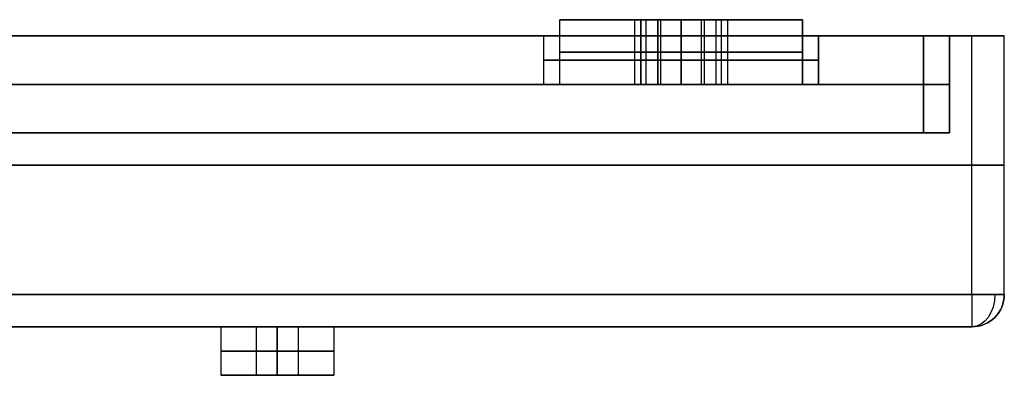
# Model space of a CAD drawing. Header units: centimetres. Extents: x -20 to 20, y -0.1 to 5.7.
# Tile 11 of 11: x 17 to 20, y -0.1 to 1. Entities that reach past the tile are written whole.
import ezdxf

# ---------------------------------------------------------------- set-up
doc = ezdxf.new("R2010")
doc.units = ezdxf.units.CM
doc.layers.add('Default', color=7, linetype='Continuous', true_color=0x000000)

msp = doc.modelspace()

# ---------------------------------------------------------------- linework, layer by layer
at = {"layer": 'Default'}
for p, q in [((18.625, 0.95, 19), (18.875, 0.95, 19)), ((18.625, 0.75, 19), (18.625, 0.95, 19)), ((18.625, 0.95, 12.6667), (18.875, 0.95, 12.6667)), ((18.625, 0.75, 12.6667), (18.625, 0.95, 12.6667)), ((18.625, 0.95, 6.3333), (18.875, 0.95, 6.3333)), ((18.625, 0.75, 6.3333), (18.625, 0.95, 6.3333)), ((18.625, 0.95), (18.875, 0.95)), ((18.625, 0.75), (18.625, 0.95)), ((18.625, 0.95, -6.3333), (18.875, 0.95, -6.3333)), ((18.625, 0.75, -6.3333), (18.625, 0.95, -6.3333)), ((18.625, 0.95, -12.6667), (18.875, 0.95, -12.6667)), ((18.625, 0.75, -12.6667), (18.625, 0.95, -12.6667)), ((18.625, 0.95, -19), (18.8557, 0.95, -19)), ((18.875, 0.75, 19), (18.875, 0.95, 19)), ((18.875, 0.75, 12.6667), (18.875, 0.95, 12.6667)), ((18.875, 0.75, 6.3333), (18.875, 0.95, 6.3333)), ((18.875, 0.75), (18.875, 0.95)), ((18.875, 0.75, -6.3333), (18.875, 0.95, -6.3333)), ((18.875, 0.75, -12.6667), (18.875, 0.95, -12.6667)), ((18.8917, 0.75, -18.9375), (18.8917, 0.95, -18.9375)), ((18.8917, 0.75, -19.0625), (18.8917, 0.95, -19.0625)), ((18.9375, 0.75, 18.8917), (18.9375, 0.95, 18.8917)), ((18.9375, 0.75, 19.1083), (18.9375, 0.95, 19.1083)), ((18.9375, 0.75, 12.5584), (18.9375, 0.95, 12.5584)), ((18.9375, 0.75, 12.7749), (18.9375, 0.95, 12.7749)), ((18.9375, 0.75, 6.2251), (18.9375, 0.95, 6.2251)), ((18.9375, 0.75, 6.4416), (18.9375, 0.95, 6.4416)), ((18.9375, 0.75, -0.1083), (18.9375, 0.95, -0.1083)), ((18.9375, 0.75, 0.1083), (18.9375, 0.95, 0.1083)), ((18.9375, 0.75, -6.4416), (18.9375, 0.95, -6.4416)), ((18.9375, 0.75, -6.2251), (18.9375, 0.95, -6.2251)), ((18.9375, 0.75, -12.7749), (18.9375, 0.95, -12.7749)), ((18.9375, 0.75, -12.5584), (18.9375, 0.95, -12.5584)), ((19, 0.95, 18.625), (19, 0.95, 18.8557)), ((19, 0.95, 19.1443), (19, 0.95, 19.375)), ((19, 0.95, 12.2917), (19, 0.95, 12.5223)), ((19, 0.95, 12.811), (19, 0.95, 13.0417)), ((19, 0.95, 5.9583), (19, 0.95, 6.189)), ((19, 0.95, 6.4777), (19, 0.95, 6.7083)), ((19, 0.95, -0.375), (19, 0.95, -0.1443)), ((19, 0.95, 0.1443), (19, 0.95, 0.375)), ((19, 0.95, -6.7083), (19, 0.95, -6.4777)), ((19, 0.95, -6.189), (19, 0.95, -5.9583)), ((19, 0.95, -13.0417), (19, 0.95, -12.811)), ((19, 0.95, -12.5223), (19, 0.95, -12.2917)), ((19, 0.75, -18.875), (19, 0.95, -18.875)), ((19, 0.95, -18.625), (19, 0.95, -18.875)), ((19, 0.95, -19.125), (19, 0.95, -19.375)), ((19, 0.75, -19.375), (19, 0.95, -19.375)), ((19, 0.75, -18.625), (19, 0.95, -18.625)), ((19, 0.75, -19.125), (19, 0.95, -19.125)), ((19.0625, 0.75, 19.1083), (19.0625, 0.95, 19.1083)), ((19.0625, 0.75, 18.8917), (19.0625, 0.95, 18.8917)), ((19.0625, 0.75, 12.7749), (19.0625, 0.95, 12.7749)), ((19.0625, 0.75, 12.5584), (19.0625, 0.95, 12.5584)), ((19.0625, 0.75, 6.4416), (19.0625, 0.95, 6.4416)), ((19.0625, 0.75, 6.2251), (19.0625, 0.95, 6.2251)), ((19.0625, 0.75, 0.1083), (19.0625, 0.95, 0.1083)), ((19.0625, 0.75, -0.1083), (19.0625, 0.95, -0.1083)), ((19.0625, 0.75, -6.2251), (19.0625, 0.95, -6.2251)), ((19.0625, 0.75, -6.4416), (19.0625, 0.95, -6.4416)), ((19.0625, 0.75, -12.5584), (19.0625, 0.95, -12.5584)), ((19.0625, 0.75, -12.7749), (19.0625, 0.95, -12.7749)), ((19.1083, 0.75, -18.9375), (19.1083, 0.95, -18.9375)), ((19.1083, 0.75, -19.0625), (19.1083, 0.95, -19.0625)), ((19.125, 0.95, 19), (19.375, 0.95, 19)), ((19.125, 0.75, 19), (19.125, 0.95, 19)), ((19.125, 0.95, 12.6667), (19.375, 0.95, 12.6667)), ((19.125, 0.75, 12.6667), (19.125, 0.95, 12.6667)), ((19.125, 0.95, 6.3333), (19.375, 0.95, 6.3333)), ((19.125, 0.75, 6.3333), (19.125, 0.95, 6.3333)), ((19.125, 0.95), (19.375, 0.95)), ((19.125, 0.75), (19.125, 0.95)), ((19.125, 0.95, -6.3333), (19.375, 0.95, -6.3333)), ((19.125, 0.75, -6.3333), (19.125, 0.95, -6.3333)), ((19.125, 0.95, -12.6667), (19.375, 0.95, -12.6667)), ((19.125, 0.75, -12.6667), (19.125, 0.95, -12.6667)), ((19.1443, 0.95, -19), (19.375, 0.95, -19)), ((19.375, 0.75, 19), (19.375, 0.95, 19)), ((19.375, 0.75, 12.6667), (19.375, 0.95, 12.6667)), ((19.375, 0.75, 6.3333), (19.375, 0.95, 6.3333)), ((19.375, 0.75), (19.375, 0.95)), ((19.375, 0.75, -6.3333), (19.375, 0.95, -6.3333)), ((19.375, 0.75, -12.6667), (19.375, 0.95, -12.6667)), ((1.6, 0.9), (18.575, 0.9)), ((18.575, 0.75, 19), (18.575, 0.9, 19)), ((18.575, 0.75, 12.6667), (18.575, 0.9, 12.6667)), ((18.575, 0.75, 6.3333), (18.575, 0.9, 6.3333)), ((18.575, 0.75), (18.575, 0.9)), ((18.575, 0.75, -6.3333), (18.575, 0.9, -6.3333)), ((18.575, 0.75, -12.6667), (18.575, 0.9, -12.6667)), ((19, 0.75, -19.425), (19, 0.9, -19.425)), ((19, 0.75, -18.575), (19, 0.9, -18.575)), ((19.425, 0.9), (19.75, 0.9)), ((19.425, 0.75, 19), (19.425, 0.9, 19)), ((19.425, 0.75, 12.6667), (19.425, 0.9, 12.6667)), ((19.425, 0.75, 6.3333), (19.425, 0.9, 6.3333)), ((19.425, 0.75), (19.425, 0.9)), ((19.425, 0.75, -6.3333), (19.425, 0.9, -6.3333)), ((19.425, 0.75, -12.6667), (19.425, 0.9, -12.6667)), ((19.75, 0.6), (19.75, 0.9)), ((19.83, 0.9), (20, 0.9)), ((19.83, 0.6), (19.83, 0.9)), ((20, 0.1), (20, 0.9)), ((18.8557, 0.85, -19), (18.9278, 0.85, -18.875)), ((18.9278, 0.85, -19.125), (18.8557, 0.85, -19)), ((18.875, 0.85, 18.9278), (18.875, 0.85, 19.0722)), ((19, 0.85, 18.8557), (18.875, 0.85, 18.9278)), ((18.875, 0.85, 19.0722), (19, 0.85, 19.1443)), ((18.875, 0.85, 12.5945), (18.875, 0.85, 12.7388)), ((19, 0.85, 12.5223), (18.875, 0.85, 12.5945)), ((18.875, 0.85, 12.7388), (19, 0.85, 12.811)), ((18.875, 0.85, 6.2612), (18.875, 0.85, 6.4055)), ((19, 0.85, 6.189), (18.875, 0.85, 6.2612)), ((18.875, 0.85, 6.4055), (19, 0.85, 6.4777)), ((18.875, 0.85, -0.0722), (18.875, 0.85, 0.0722)), ((19, 0.85, -0.1443), (18.875, 0.85, -0.0722)), ((18.875, 0.85, 0.0722), (19, 0.85, 0.1443)), ((18.875, 0.85, -6.4055), (18.875, 0.85, -6.2612)), ((19, 0.85, -6.4777), (18.875, 0.85, -6.4055)), ((18.875, 0.85, -6.2612), (19, 0.85, -6.189)), ((18.875, 0.85, -12.7388), (18.875, 0.85, -12.5945)), ((19, 0.85, -12.811), (18.875, 0.85, -12.7388)), ((18.875, 0.85, -12.5945), (19, 0.85, -12.5223)), ((18.9278, 0.85, -18.875), (19.0722, 0.85, -18.875)), ((19.0722, 0.85, -19.125), (18.9278, 0.85, -19.125)), ((19, 0.85, 19.1443), (19.125, 0.85, 19.0722)), ((19.125, 0.85, 18.9278), (19, 0.85, 18.8557)), ((19, 0.85, 12.811), (19.125, 0.85, 12.7388)), ((19.125, 0.85, 12.5945), (19, 0.85, 12.5223)), ((19, 0.85, 6.4777), (19.125, 0.85, 6.4055)), ((19.125, 0.85, 6.2612), (19, 0.85, 6.189)), ((19, 0.85, 0.1443), (19.125, 0.85, 0.0722)), ((19.125, 0.85, -0.0722), (19, 0.85, -0.1443)), ((19, 0.85, -6.189), (19.125, 0.85, -6.2612)), ((19.125, 0.85, -6.4055), (19, 0.85, -6.4777)), ((19, 0.85, -12.5223), (19.125, 0.85, -12.5945)), ((19.125, 0.85, -12.7388), (19, 0.85, -12.811)), ((19.0722, 0.85, -18.875), (19.1443, 0.85, -19)), ((19.1443, 0.85, -19), (19.0722, 0.85, -19.125)), ((19.125, 0.85, 19.0722), (19.125, 0.85, 18.9278)), ((19.125, 0.85, 12.7388), (19.125, 0.85, 12.5945)), ((19.125, 0.85, 6.4055), (19.125, 0.85, 6.2612)), ((19.125, 0.85, 0.0722), (19.125, 0.85, -0.0722)), ((19.125, 0.85, -6.2612), (19.125, 0.85, -6.4055)), ((19.125, 0.85, -12.5945), (19.125, 0.85, -12.7388)), ((19.83, 0.75, -19.83), (-19.83, 0.75, -19.83)), ((-19.83, 0.75, 19.83), (19.83, 0.75, 19.83)), ((19.75, 0.75, 19.75), (-19.75, 0.75, 19.75)), ((-19.75, 0.75, -19.75), (19.75, 0.75, -19.75)), ((18.575, 0.75, 19), (18.625, 0.75, 19)), ((18.575, 0.75, 12.6667), (18.625, 0.75, 12.6667)), ((18.575, 0.75, 6.3333), (18.625, 0.75, 6.3333)), ((18.575, 0.75), (18.625, 0.75)), ((18.575, 0.75, -6.3333), (18.625, 0.75, -6.3333)), ((18.575, 0.75, -12.6667), (18.625, 0.75, -12.6667)), ((18.575, 0.75, -19), (18.625, 0.75, -19)), ((18.8557, 0.75, -19), (19.1443, 0.75, -19)), ((18.875, 0.75, 19), (19.125, 0.75, 19)), ((18.875, 0.75, 12.6667), (19.125, 0.75, 12.6667)), ((18.875, 0.75, 6.3333), (19.125, 0.75, 6.3333)), ((18.875, 0.75), (19.125, 0.75)), ((18.875, 0.75, -6.3333), (19.125, 0.75, -6.3333)), ((18.875, 0.75, -12.6667), (19.125, 0.75, -12.6667)), ((19, 0.75, 18.8557), (19, 0.75, 19.1443)), ((19, 0.75, 18.575), (19, 0.75, 18.625)), ((19, 0.75, 19.375), (19, 0.75, 19.425)), ((19, 0.75, 12.5223), (19, 0.75, 12.811)), ((19, 0.75, 12.2417), (19, 0.75, 12.2917)), ((19, 0.75, 13.0417), (19, 0.75, 13.0917)), ((19, 0.75, 6.189), (19, 0.75, 6.4777)), ((19, 0.75, 5.9083), (19, 0.75, 5.9583)), ((19, 0.75, 6.7083), (19, 0.75, 6.7583)), ((19, 0.75, -0.1443), (19, 0.75, 0.1443)), ((19, 0.75, -0.425), (19, 0.75, -0.375)), ((19, 0.75, 0.375), (19, 0.75, 0.425)), ((19, 0.75, -6.4777), (19, 0.75, -6.189)), ((19, 0.75, -6.7583), (19, 0.75, -6.7083)), ((19, 0.75, -5.9583), (19, 0.75, -5.9083)), ((19, 0.75, -12.811), (19, 0.75, -12.5223)), ((19, 0.75, -13.0917), (19, 0.75, -13.0417)), ((19, 0.75, -12.2917), (19, 0.75, -12.2417)), ((19, 0.75, -18.875), (19, 0.75, -19.125)), ((19, 0.75, -18.575), (19, 0.75, -18.625)), ((19, 0.75, -19.375), (19, 0.75, -19.425)), ((19.375, 0.75, 19), (19.425, 0.75, 19)), ((19.375, 0.75, 12.6667), (19.425, 0.75, 12.6667)), ((19.375, 0.75, 6.3333), (19.425, 0.75, 6.3333)), ((19.375, 0.75), (19.425, 0.75)), ((19.375, 0.75, -6.3333), (19.425, 0.75, -6.3333)), ((19.375, 0.75, -12.6667), (19.425, 0.75, -12.6667)), ((19.375, 0.75, -19), (19.425, 0.75, -19)), ((19.75, 0.75, -19.75), (19.75, 0.75, 19.75)), ((19.83, 0.75, 19.83), (19.83, 0.75, -19.83)), ((19.83, 0.6), (19.75, 0.6)), ((-19.9, 0.5, 20), (19.9, 0.5, 20)), ((19.9, 0.5, -20), (-19.9, 0.5, -20)), ((20, 0.5, 19.9), (20, 0.5, -19.9)), ((14.375, 0), (17.575, 0)), ((17.575, 0, 17.75), (17.575, -0.15, 17.75)), ((17.575, 0, 14.2), (17.575, -0.15, 14.2)), ((17.575, 0, 10.65), (17.575, -0.15, 10.65)), ((17.575, 0, 7.1), (17.575, -0.15, 7.1)), ((17.575, 0, 3.55), (17.575, -0.15, 3.55)), ((17.575, 0), (17.575, -0.15)), ((17.575, 0, -3.55), (17.575, -0.15, -3.55)), ((17.575, 0, -7.1), (17.575, -0.15, -7.1)), ((17.575, 0, -10.65), (17.575, -0.15, -10.65)), ((17.575, 0, -14.2), (17.575, -0.15, -14.2)), ((17.575, 0, -17.75), (17.575, -0.15, -17.75)), ((17.685, 0, 17.75), (17.815, 0, 17.75)), ((17.685, 0, 14.2), (17.815, 0, 14.2)), ((17.685, 0, 10.65), (17.815, 0, 10.65)), ((17.685, 0, 7.1), (17.815, 0, 7.1)), ((17.685, 0, 3.55), (17.815, 0, 3.55)), ((17.685, 0), (17.815, 0)), ((17.685, 0, -3.55), (17.815, 0, -3.55)), ((17.685, 0, -7.1), (17.815, 0, -7.1)), ((17.685, 0, -10.65), (17.815, 0, -10.65)), ((17.685, 0, -14.2), (17.815, 0, -14.2)), ((17.685, 0, -17.75), (17.815, 0, -17.75)), ((17.685, 0, 17.75), (17.685, -0.15, 17.75)), ((17.685, 0, 14.2), (17.685, -0.15, 14.2)), ((17.685, 0, 10.65), (17.685, -0.15, 10.65)), ((17.685, 0, 7.1), (17.685, -0.15, 7.1)), ((17.685, 0, 3.55), (17.685, -0.15, 3.55)), ((17.685, 0), (17.685, -0.15)), ((17.685, 0, -3.55), (17.685, -0.15, -3.55)), ((17.685, 0, -7.1), (17.685, -0.15, -7.1)), ((17.685, 0, -10.65), (17.685, -0.15, -10.65)), ((17.685, 0, -14.2), (17.685, -0.15, -14.2)), ((17.685, 0, -17.75), (17.685, -0.15, -17.75)), ((17.75, 0, 17.815), (17.75, 0, 17.685)), ((17.75, 0, 14.265), (17.75, 0, 14.135)), ((17.75, 0, 10.715), (17.75, 0, 10.585)), ((17.75, 0, 7.165), (17.75, 0, 7.035)), ((17.75, 0, 3.615), (17.75, 0, 3.485)), ((17.75, 0, 0.065), (17.75, 0, -0.065)), ((17.75, 0, -3.485), (17.75, 0, -3.615)), ((17.75, 0, -7.035), (17.75, 0, -7.165)), ((17.75, 0, -10.585), (17.75, 0, -10.715)), ((17.75, 0, -14.135), (17.75, 0, -14.265)), ((17.75, 0, -17.685), (17.75, 0, -17.815)), ((17.815, 0, 17.75), (17.815, -0.15, 17.75)), ((17.815, 0, 14.2), (17.815, -0.15, 14.2)), ((17.815, 0, 10.65), (17.815, -0.15, 10.65)), ((17.815, 0, 7.1), (17.815, -0.15, 7.1)), ((17.815, 0, 3.55), (17.815, -0.15, 3.55)), ((17.815, 0), (17.815, -0.15)), ((17.815, 0, -3.55), (17.815, -0.15, -3.55)), ((17.815, 0, -7.1), (17.815, -0.15, -7.1)), ((17.815, 0, -10.65), (17.815, -0.15, -10.65)), ((17.815, 0, -14.2), (17.815, -0.15, -14.2)), ((17.815, 0, -17.75), (17.815, -0.15, -17.75)), ((17.925, 0), (19.9, 0)), ((17.925, 0, 17.75), (17.925, -0.15, 17.75)), ((17.925, 0, 14.2), (17.925, -0.15, 14.2)), ((17.925, 0, 10.65), (17.925, -0.15, 10.65)), ((17.925, 0, 7.1), (17.925, -0.15, 7.1)), ((17.925, 0, 3.55), (17.925, -0.15, 3.55)), ((17.925, 0), (17.925, -0.15)), ((17.925, 0, -3.55), (17.925, -0.15, -3.55)), ((17.925, 0, -7.1), (17.925, -0.15, -7.1)), ((17.925, 0, -10.65), (17.925, -0.15, -10.65)), ((17.925, 0, -14.2), (17.925, -0.15, -14.2)), ((17.925, 0, -17.75), (17.925, -0.15, -17.75)), ((17.575, -0.15, 17.75), (17.685, -0.15, 17.75)), ((17.575, -0.15, 14.2), (17.685, -0.15, 14.2)), ((17.575, -0.15, 10.65), (17.685, -0.15, 10.65)), ((17.575, -0.15, 7.1), (17.685, -0.15, 7.1)), ((17.575, -0.15, 3.55), (17.685, -0.15, 3.55)), ((17.575, -0.15), (17.685, -0.15)), ((17.575, -0.15, -3.55), (17.685, -0.15, -3.55)), ((17.575, -0.15, -7.1), (17.685, -0.15, -7.1)), ((17.575, -0.15, -10.65), (17.685, -0.15, -10.65)), ((17.575, -0.15, -14.2), (17.685, -0.15, -14.2)), ((17.575, -0.15, -17.75), (17.685, -0.15, -17.75)), ((17.75, -0.15, 17.925), (17.75, -0.15, 17.815)), ((17.75, -0.15, 17.685), (17.75, -0.15, 17.575)), ((17.75, -0.15, 14.375), (17.75, -0.15, 14.265)), ((17.75, -0.15, 14.135), (17.75, -0.15, 14.025)), ((17.75, -0.15, 10.825), (17.75, -0.15, 10.715)), ((17.75, -0.15, 10.585), (17.75, -0.15, 10.475)), ((17.75, -0.15, 7.275), (17.75, -0.15, 7.165)), ((17.75, -0.15, 7.035), (17.75, -0.15, 6.925)), ((17.75, -0.15, 3.725), (17.75, -0.15, 3.615)), ((17.75, -0.15, 3.485), (17.75, -0.15, 3.375)), ((17.75, -0.15, 0.175), (17.75, -0.15, 0.065)), ((17.75, -0.15, -0.065), (17.75, -0.15, -0.175)), ((17.75, -0.15, -3.375), (17.75, -0.15, -3.485)), ((17.75, -0.15, -3.615), (17.75, -0.15, -3.725)), ((17.75, -0.15, -6.925), (17.75, -0.15, -7.035)), ((17.75, -0.15, -7.165), (17.75, -0.15, -7.275)), ((17.75, -0.15, -10.475), (17.75, -0.15, -10.585)), ((17.75, -0.15, -10.715), (17.75, -0.15, -10.825)), ((17.75, -0.15, -14.025), (17.75, -0.15, -14.135)), ((17.75, -0.15, -14.265), (17.75, -0.15, -14.375)), ((17.75, -0.15, -17.575), (17.75, -0.15, -17.685)), ((17.75, -0.15, -17.815), (17.75, -0.15, -17.925)), ((17.815, -0.15, 17.75), (17.925, -0.15, 17.75)), ((17.815, -0.15, 14.2), (17.925, -0.15, 14.2)), ((17.815, -0.15, 10.65), (17.925, -0.15, 10.65)), ((17.815, -0.15, 7.1), (17.925, -0.15, 7.1)), ((17.815, -0.15, 3.55), (17.925, -0.15, 3.55)), ((17.815, -0.15), (17.925, -0.15)), ((17.815, -0.15, -3.55), (17.925, -0.15, -3.55)), ((17.815, -0.15, -7.1), (17.925, -0.15, -7.1)), ((17.815, -0.15, -10.65), (17.925, -0.15, -10.65)), ((17.815, -0.15, -14.2), (17.925, -0.15, -14.2)), ((17.815, -0.15, -17.75), (17.925, -0.15, -17.75))]:
    msp.add_line(p, q, dxfattribs=at)
at = {"layer": 'Default', "extrusion": (0, 1, 0)}
for centre, radius, start, end in [((-19, 19, 0.95), 0.375, 270, 90), ((-19, 12.6667, 0.95), 0.375, 270, 90), ((-19, 6.3333, 0.95), 0.375, 270, 90), ((-19, 0, 0.95), 0.375, 270, 90), ((-19, -6.3333, 0.95), 0.375, 270, 90), ((-19, -12.6667, 0.95), 0.375, 270, 90), ((-19, -19, 0.95), 0.375, 180, 0), ((-19, -19, 0.95), 0.375, 0, 180), ((-19, 19, 0.95), 0.375, 90, 270), ((-19, 12.6667, 0.95), 0.375, 90, 270), ((-19, 6.3333, 0.95), 0.375, 90, 270), ((-19, 0, 0.95), 0.375, 90, 270), ((-19, -6.3333, 0.95), 0.375, 90, 270), ((-19, -12.6667, 0.95), 0.375, 90, 270), ((-19.9, 19.9, 0.9), 0.1, 90, 180), ((-19.9, -19.9, 0.9), 0.1, 180, 270), ((-19, 19, 0.825), 0.425, 270, 90), ((-19, 12.6667, 0.825), 0.425, 270, 90), ((-19, 6.3333, 0.825), 0.425, 270, 90), ((-19, 0, 0.825), 0.425, 270, 90), ((-19, -6.3333, 0.825), 0.425, 270, 90), ((-19, -12.6667, 0.825), 0.425, 270, 90), ((-19, -19, 0.825), 0.425, 180, 0), ((-19, -19, 0.825), 0.425, 0, 180), ((-19, 19, 0.85), 0.375, 270, 90), ((-19, 12.6667, 0.85), 0.375, 270, 90), ((-19, 6.3333, 0.85), 0.375, 270, 90), ((-19, 0, 0.85), 0.375, 270, 90), ((-19, -6.3333, 0.85), 0.375, 270, 90), ((-19, -12.6667, 0.85), 0.375, 270, 90), ((-19, -19, 0.85), 0.375, 180, 0), ((-19, -19, 0.85), 0.375, 0, 180), ((-19, 19, 0.85), 0.375, 90, 270), ((-19, 12.6667, 0.85), 0.375, 90, 270), ((-19, 6.3333, 0.85), 0.375, 90, 270), ((-19, 0, 0.85), 0.375, 90, 270), ((-19, -6.3333, 0.85), 0.375, 90, 270), ((-19, -12.6667, 0.85), 0.375, 90, 270), ((-19, 19, 0.825), 0.425, 90, 270), ((-19, 12.6667, 0.825), 0.425, 90, 270), ((-19, 6.3333, 0.825), 0.425, 90, 270), ((-19, 0, 0.825), 0.425, 90, 270), ((-19, -6.3333, 0.825), 0.425, 90, 270), ((-19, -12.6667, 0.825), 0.425, 90, 270), ((-19, 19, 0.75), 0.425, 270, 90), ((-19, 12.6667, 0.75), 0.425, 270, 90), ((-19, 6.3333, 0.75), 0.425, 270, 90), ((-19, 0, 0.75), 0.425, 270, 90), ((-19, -6.3333, 0.75), 0.425, 270, 90), ((-19, -12.6667, 0.75), 0.425, 270, 90), ((-19, -19, 0.75), 0.425, 180, 0), ((-19, -19, 0.75), 0.425, 0, 180), ((-19, 19, 0.75), 0.425, 90, 270), ((-19, 12.6667, 0.75), 0.425, 90, 270), ((-19, 6.3333, 0.75), 0.425, 90, 270), ((-19, 0, 0.75), 0.425, 90, 270), ((-19, -6.3333, 0.75), 0.425, 90, 270), ((-19, -12.6667, 0.75), 0.425, 90, 270), ((-19.9, 19.9, 0.1), 0.1, 90, 180), ((-19.9, -19.9, 0.1), 0.1, 180, 270), ((-19.9, 19.9, 0.1), 0.1, 90, 180), ((-17.75, 17.75), 0.065, 270, 90), ((-17.75, 14.2), 0.065, 270, 90), ((-17.75, 10.65), 0.065, 270, 90), ((-17.75, 7.1), 0.065, 270, 90), ((-17.75, 3.55), 0.065, 270, 90), ((-17.75, 0), 0.065, 270, 90), ((-17.75, -3.55), 0.065, 270, 90), ((-17.75, -7.1), 0.065, 270, 90), ((-17.75, -10.65), 0.065, 270, 90), ((-17.75, -14.2), 0.065, 270, 90), ((-17.75, -17.75), 0.065, 270, 90), ((-17.75, 17.75), 0.065, 90, 270), ((-17.75, 14.2), 0.065, 90, 270), ((-17.75, 10.65), 0.065, 90, 270), ((-17.75, 7.1), 0.065, 90, 270), ((-17.75, 3.55), 0.065, 90, 270), ((-17.75, 0), 0.065, 90, 270), ((-17.75, -3.55), 0.065, 90, 270), ((-17.75, -7.1), 0.065, 90, 270), ((-17.75, -10.65), 0.065, 90, 270), ((-17.75, -14.2), 0.065, 90, 270), ((-17.75, -17.75), 0.065, 90, 270), ((-17.75, 17.75, -0.15), 0.175, 270, 90), ((-17.75, 14.2, -0.15), 0.175, 270, 90), ((-17.75, 10.65, -0.15), 0.175, 270, 90), ((-17.75, 7.1, -0.15), 0.175, 270, 90), ((-17.75, 3.55, -0.15), 0.175, 270, 90), ((-17.75, 0, -0.15), 0.175, 270, 90), ((-17.75, -3.55, -0.15), 0.175, 270, 90), ((-17.75, -7.1, -0.15), 0.175, 270, 90), ((-17.75, -10.65, -0.15), 0.175, 270, 90), ((-17.75, -14.2, -0.15), 0.175, 270, 90), ((-17.75, -17.75, -0.15), 0.175, 270, 90), ((-17.75, 17.75, -0.15), 0.065, 270, 90), ((-17.75, 14.2, -0.15), 0.065, 270, 90), ((-17.75, 10.65, -0.15), 0.065, 270, 90), ((-17.75, 7.1, -0.15), 0.065, 270, 90), ((-17.75, 3.55, -0.15), 0.065, 270, 90), ((-17.75, 0, -0.15), 0.065, 270, 90), ((-17.75, -3.55, -0.15), 0.065, 270, 90), ((-17.75, -7.1, -0.15), 0.065, 270, 90), ((-17.75, -10.65, -0.15), 0.065, 270, 90), ((-17.75, -14.2, -0.15), 0.065, 270, 90), ((-17.75, -17.75, -0.15), 0.065, 270, 90), ((-17.75, 17.75, -0.15), 0.175, 90, 270), ((-17.75, 17.75, -0.15), 0.065, 90, 270), ((-17.75, 14.2, -0.15), 0.175, 90, 270), ((-17.75, 14.2, -0.15), 0.065, 90, 270), ((-17.75, 10.65, -0.15), 0.175, 90, 270), ((-17.75, 10.65, -0.15), 0.065, 90, 270), ((-17.75, 7.1, -0.15), 0.175, 90, 270), ((-17.75, 7.1, -0.15), 0.065, 90, 270), ((-17.75, 3.55, -0.15), 0.175, 90, 270), ((-17.75, 3.55, -0.15), 0.065, 90, 270), ((-17.75, 0, -0.15), 0.175, 90, 270), ((-17.75, 0, -0.15), 0.065, 90, 270), ((-17.75, -3.55, -0.15), 0.175, 90, 270), ((-17.75, -3.55, -0.15), 0.065, 90, 270), ((-17.75, -7.1, -0.15), 0.175, 90, 270), ((-17.75, -7.1, -0.15), 0.065, 90, 270), ((-17.75, -10.65, -0.15), 0.175, 90, 270), ((-17.75, -10.65, -0.15), 0.065, 90, 270), ((-17.75, -14.2, -0.15), 0.175, 90, 270), ((-17.75, -14.2, -0.15), 0.065, 90, 270), ((-17.75, -17.75, -0.15), 0.175, 90, 270), ((-17.75, -17.75, -0.15), 0.065, 90, 270)]:
    msp.add_arc(centre, radius, start, end, dxfattribs=at)
at = {"layer": 'Default', "extrusion": (0, -1, 0)}
for centre, radius, start, end in [((19, 19, -0.9), 0.425, 90, 270), ((19, 12.6667, -0.9), 0.425, 90, 270), ((19, 6.3333, -0.9), 0.425, 90, 270), ((19, 0, -0.9), 0.425, 90, 270), ((19, -6.3333, -0.9), 0.425, 90, 270), ((19, -12.6667, -0.9), 0.425, 90, 270), ((19, -19, -0.9), 0.425, 180, 0), ((19, -19, -0.9), 0.425, 0, 180), ((19, 19, -0.9), 0.425, 270, 90), ((19, 12.6667, -0.9), 0.425, 270, 90), ((19, 6.3333, -0.9), 0.425, 270, 90), ((19, 0, -0.9), 0.425, 270, 90), ((19, -6.3333, -0.9), 0.425, 270, 90), ((19, -12.6667, -0.9), 0.425, 270, 90), ((19, 19, -0.75), 0.375, 90, 270), ((19, 12.6667, -0.75), 0.375, 90, 270), ((19, 6.3333, -0.75), 0.375, 90, 270), ((19, 0, -0.75), 0.375, 90, 270), ((19, -6.3333, -0.75), 0.375, 90, 270), ((19, -12.6667, -0.75), 0.375, 90, 270), ((19, -19, -0.75), 0.375, 180, 0), ((19, -19, -0.75), 0.375, 0, 180), ((19, 19, -0.75), 0.375, 270, 90), ((19, 12.6667, -0.75), 0.375, 270, 90), ((19, 6.3333, -0.75), 0.375, 270, 90), ((19, 0, -0.75), 0.375, 270, 90), ((19, -6.3333, -0.75), 0.375, 270, 90), ((19, -12.6667, -0.75), 0.375, 270, 90), ((19.9, 19.9, -0.5), 0.1, 0, 90), ((19.9, -19.9, -0.5), 0.1, 270, 0), ((17.75, 17.75), 0.175, 90, 270), ((17.75, 14.2), 0.175, 90, 270), ((17.75, 10.65), 0.175, 90, 270), ((17.75, 7.1), 0.175, 90, 270), ((17.75, 3.55), 0.175, 90, 270), ((17.75, 0), 0.175, 90, 270), ((17.75, -3.55), 0.175, 90, 270), ((17.75, -7.1), 0.175, 90, 270), ((17.75, -10.65), 0.175, 90, 270), ((17.75, -14.2), 0.175, 90, 270), ((17.75, -17.75), 0.175, 90, 270), ((17.75, 17.75), 0.175, 270, 90), ((17.75, 14.2), 0.175, 270, 90), ((17.75, 10.65), 0.175, 270, 90), ((17.75, 7.1), 0.175, 270, 90), ((17.75, 3.55), 0.175, 270, 90), ((17.75, 0), 0.175, 270, 90), ((17.75, -3.55), 0.175, 270, 90), ((17.75, -7.1), 0.175, 270, 90), ((17.75, -10.65), 0.175, 270, 90), ((17.75, -14.2), 0.175, 270, 90), ((17.75, -17.75), 0.175, 270, 90), ((17.75, 17.75, 0.075), 0.175, 90, 270), ((17.75, 14.2, 0.075), 0.175, 90, 270), ((17.75, 10.65, 0.075), 0.175, 90, 270), ((17.75, 7.1, 0.075), 0.175, 90, 270), ((17.75, 3.55, 0.075), 0.175, 90, 270), ((17.75, 0, 0.075), 0.175, 90, 270), ((17.75, -3.55, 0.075), 0.175, 90, 270), ((17.75, -7.1, 0.075), 0.175, 90, 270), ((17.75, -10.65, 0.075), 0.175, 90, 270), ((17.75, -14.2, 0.075), 0.175, 90, 270), ((17.75, -17.75, 0.075), 0.175, 90, 270), ((17.75, 17.75, 0.075), 0.065, 90, 270), ((17.75, 14.2, 0.075), 0.065, 90, 270), ((17.75, 10.65, 0.075), 0.065, 90, 270), ((17.75, 7.1, 0.075), 0.065, 90, 270), ((17.75, 3.55, 0.075), 0.065, 90, 270), ((17.75, 0, 0.075), 0.065, 90, 270), ((17.75, -3.55, 0.075), 0.065, 90, 270), ((17.75, -7.1, 0.075), 0.065, 90, 270), ((17.75, -10.65, 0.075), 0.065, 90, 270), ((17.75, -14.2, 0.075), 0.065, 90, 270), ((17.75, -17.75, 0.075), 0.065, 90, 270), ((17.75, 17.75, 0.075), 0.175, 270, 90), ((17.75, 17.75, 0.075), 0.065, 270, 90), ((17.75, 14.2, 0.075), 0.175, 270, 90), ((17.75, 14.2, 0.075), 0.065, 270, 90), ((17.75, 10.65, 0.075), 0.175, 270, 90), ((17.75, 10.65, 0.075), 0.065, 270, 90), ((17.75, 7.1, 0.075), 0.175, 270, 90), ((17.75, 7.1, 0.075), 0.065, 270, 90), ((17.75, 3.55, 0.075), 0.175, 270, 90), ((17.75, 3.55, 0.075), 0.065, 270, 90), ((17.75, 0, 0.075), 0.175, 270, 90), ((17.75, 0, 0.075), 0.065, 270, 90), ((17.75, -3.55, 0.075), 0.175, 270, 90), ((17.75, -3.55, 0.075), 0.065, 270, 90), ((17.75, -7.1, 0.075), 0.175, 270, 90), ((17.75, -7.1, 0.075), 0.065, 270, 90), ((17.75, -10.65, 0.075), 0.175, 270, 90), ((17.75, -10.65, 0.075), 0.065, 270, 90), ((17.75, -14.2, 0.075), 0.175, 270, 90), ((17.75, -14.2, 0.075), 0.065, 270, 90), ((17.75, -17.75, 0.075), 0.175, 270, 90), ((17.75, -17.75, 0.075), 0.065, 270, 90)]:
    msp.add_arc(centre, radius, start, end, dxfattribs=at)
at = {"layer": 'Default', "extrusion": (-1, 0, 0)}
msp.add_arc((-0.1, -19.9, -19.9), 0.1, 270, 0, dxfattribs=at)
at = {"layer": 'Default', "extrusion": (0, 0, -1)}
for centre in [(-19.9, 0.1, -19.9), (-19.9, 0.1, 19.9)]:
    msp.add_arc(centre, 0.1, 180, 270, dxfattribs=at)
at = {"layer": 'Default', "extrusion": (1, 0, 0)}
msp.add_arc((0.1, 19.9, 19.9), 0.1, 90, 180, dxfattribs=at)
at = {"layer": 'Default', "extrusion": (-0.707107, 0, -0.707107)}
msp.add_arc((-0.1, -28.1428), 0.1, 270, 0, dxfattribs=at)
at = {"layer": 'Default'}
msp.add_arc((19.9, 0.1), 0.1, 270, 0, dxfattribs=at)
at = {"layer": 'Default', "extrusion": (0.707107, 0, -0.707107)}
msp.add_arc((0.1, 28.1428), 0.1, 90, 180, dxfattribs=at)
at = {"layer": 'Default'}
for points in [[(18.625, 0.75, -19), (18.625, 0.85, -19), (18.625, 0.95, -19)], [(18.9278, 0.95, -18.875), (18.8917, 0.95, -18.9375), (18.8557, 0.95, -19)], [(18.8557, 0.95, -19), (18.8557, 0.85, -19), (18.8557, 0.75, -19)], [(18.8557, 0.95, -19), (18.8917, 0.95, -19.0625), (18.9278, 0.95, -19.125)], [(18.875, 0.95, 18.9278), (18.875, 0.85, 18.9278), (18.875, 0.75, 18.9278)], [(18.875, 0.75, 19.0722), (18.875, 0.85, 19.0722), (18.875, 0.95, 19.0722)], [(18.875, 0.95, 19.0722), (18.875, 0.95, 19), (18.875, 0.95, 18.9278)], [(18.875, 0.95, 18.9278), (18.9375, 0.95, 18.8917), (19, 0.95, 18.8557)], [(19, 0.95, 19.1443), (18.9375, 0.95, 19.1083), (18.875, 0.95, 19.0722)], [(18.875, 0.95, 12.5945), (18.875, 0.85, 12.5945), (18.875, 0.75, 12.5945)], [(18.875, 0.75, 12.7388), (18.875, 0.85, 12.7388), (18.875, 0.95, 12.7388)], [(18.875, 0.95, 12.7388), (18.875, 0.95, 12.6667), (18.875, 0.95, 12.5945)], [(18.875, 0.95, 12.5945), (18.9375, 0.95, 12.5584), (19, 0.95, 12.5223)], [(19, 0.95, 12.811), (18.9375, 0.95, 12.7749), (18.875, 0.95, 12.7388)], [(18.875, 0.95, 6.2612), (18.875, 0.85, 6.2612), (18.875, 0.75, 6.2612)], [(18.875, 0.75, 6.4055), (18.875, 0.85, 6.4055), (18.875, 0.95, 6.4055)], [(18.875, 0.95, 6.4055), (18.875, 0.95, 6.3333), (18.875, 0.95, 6.2612)], [(18.875, 0.95, 6.2612), (18.9375, 0.95, 6.2251), (19, 0.95, 6.189)], [(19, 0.95, 6.4777), (18.9375, 0.95, 6.4416), (18.875, 0.95, 6.4055)], [(18.875, 0.95, -0.0722), (18.875, 0.85, -0.0722), (18.875, 0.75, -0.0722)], [(18.875, 0.75, 0.0722), (18.875, 0.85, 0.0722), (18.875, 0.95, 0.0722)], [(18.875, 0.95, 0.0722), (18.875, 0.95), (18.875, 0.95, -0.0722)], [(18.875, 0.95, -0.0722), (18.9375, 0.95, -0.1083), (19, 0.95, -0.1443)], [(19, 0.95, 0.1443), (18.9375, 0.95, 0.1083), (18.875, 0.95, 0.0722)], [(18.875, 0.95, -6.4055), (18.875, 0.85, -6.4055), (18.875, 0.75, -6.4055)], [(18.875, 0.75, -6.2612), (18.875, 0.85, -6.2612), (18.875, 0.95, -6.2612)], [(18.875, 0.95, -6.2612), (18.875, 0.95, -6.3333), (18.875, 0.95, -6.4055)], [(18.875, 0.95, -6.4055), (18.9375, 0.95, -6.4416), (19, 0.95, -6.4777)], [(19, 0.95, -6.189), (18.9375, 0.95, -6.2251), (18.875, 0.95, -6.2612)], [(18.875, 0.95, -12.7388), (18.875, 0.85, -12.7388), (18.875, 0.75, -12.7388)], [(18.875, 0.75, -12.5945), (18.875, 0.85, -12.5945), (18.875, 0.95, -12.5945)], [(18.875, 0.95, -12.5945), (18.875, 0.95, -12.6667), (18.875, 0.95, -12.7388)], [(18.875, 0.95, -12.7388), (18.9375, 0.95, -12.7749), (19, 0.95, -12.811)], [(19, 0.95, -12.5223), (18.9375, 0.95, -12.5584), (18.875, 0.95, -12.5945)], [(18.9278, 0.95, -18.875), (18.9278, 0.85, -18.875), (18.9278, 0.75, -18.875)], [(19.0722, 0.95, -18.875), (19, 0.95, -18.875), (18.9278, 0.95, -18.875)], [(18.9278, 0.95, -19.125), (19, 0.95, -19.125), (19.0722, 0.95, -19.125)], [(18.9278, 0.75, -19.125), (18.9278, 0.85, -19.125), (18.9278, 0.95, -19.125)], [(19, 0.95, 18.8557), (19, 0.85, 18.8557), (19, 0.75, 18.8557)], [(19, 0.75, 18.625), (19, 0.85, 18.625), (19, 0.95, 18.625)], [(19, 0.95, 19.375), (19, 0.85, 19.375), (19, 0.75, 19.375)], [(19, 0.75, 19.1443), (19, 0.85, 19.1443), (19, 0.95, 19.1443)], [(19.125, 0.95, 19.0722), (19.0625, 0.95, 19.1083), (19, 0.95, 19.1443)], [(19, 0.95, 18.8557), (19.0625, 0.95, 18.8917), (19.125, 0.95, 18.9278)], [(19, 0.95, 12.5223), (19, 0.85, 12.5223), (19, 0.75, 12.5223)], [(19, 0.75, 12.2917), (19, 0.85, 12.2917), (19, 0.95, 12.2917)], [(19, 0.95, 13.0417), (19, 0.85, 13.0417), (19, 0.75, 13.0417)], [(19, 0.75, 12.811), (19, 0.85, 12.811), (19, 0.95, 12.811)], [(19.125, 0.95, 12.7388), (19.0625, 0.95, 12.7749), (19, 0.95, 12.811)], [(19, 0.95, 12.5223), (19.0625, 0.95, 12.5584), (19.125, 0.95, 12.5945)], [(19, 0.95, 6.189), (19, 0.85, 6.189), (19, 0.75, 6.189)], [(19, 0.75, 5.9583), (19, 0.85, 5.9583), (19, 0.95, 5.9583)], [(19, 0.95, 6.7083), (19, 0.85, 6.7083), (19, 0.75, 6.7083)], [(19, 0.75, 6.4777), (19, 0.85, 6.4777), (19, 0.95, 6.4777)], [(19.125, 0.95, 6.4055), (19.0625, 0.95, 6.4416), (19, 0.95, 6.4777)], [(19, 0.95, 6.189), (19.0625, 0.95, 6.2251), (19.125, 0.95, 6.2612)], [(19, 0.95, -0.1443), (19, 0.85, -0.1443), (19, 0.75, -0.1443)], [(19, 0.75, -0.375), (19, 0.85, -0.375), (19, 0.95, -0.375)], [(19, 0.95, 0.375), (19, 0.85, 0.375), (19, 0.75, 0.375)], [(19, 0.75, 0.1443), (19, 0.85, 0.1443), (19, 0.95, 0.1443)], [(19.125, 0.95, 0.0722), (19.0625, 0.95, 0.1083), (19, 0.95, 0.1443)], [(19, 0.95, -0.1443), (19.0625, 0.95, -0.1083), (19.125, 0.95, -0.0722)], [(19, 0.95, -6.4777), (19, 0.85, -6.4777), (19, 0.75, -6.4777)], [(19, 0.75, -6.7083), (19, 0.85, -6.7083), (19, 0.95, -6.7083)], [(19, 0.95, -5.9583), (19, 0.85, -5.9583), (19, 0.75, -5.9583)], [(19, 0.75, -6.189), (19, 0.85, -6.189), (19, 0.95, -6.189)], [(19.125, 0.95, -6.2612), (19.0625, 0.95, -6.2251), (19, 0.95, -6.189)], [(19, 0.95, -6.4777), (19.0625, 0.95, -6.4416), (19.125, 0.95, -6.4055)], [(19, 0.95, -12.811), (19, 0.85, -12.811), (19, 0.75, -12.811)], [(19, 0.75, -13.0417), (19, 0.85, -13.0417), (19, 0.95, -13.0417)], [(19, 0.95, -12.2917), (19, 0.85, -12.2917), (19, 0.75, -12.2917)], [(19, 0.75, -12.5223), (19, 0.85, -12.5223), (19, 0.95, -12.5223)], [(19.125, 0.95, -12.5945), (19.0625, 0.95, -12.5584), (19, 0.95, -12.5223)], [(19, 0.95, -12.811), (19.0625, 0.95, -12.7749), (19.125, 0.95, -12.7388)], [(19.0722, 0.75, -18.875), (19.0722, 0.85, -18.875), (19.0722, 0.95, -18.875)], [(19.1443, 0.95, -19), (19.1083, 0.95, -18.9375), (19.0722, 0.95, -18.875)], [(19.0722, 0.75, -19.125), (19.0722, 0.85, -19.125), (19.0722, 0.95, -19.125)], [(19.0722, 0.95, -19.125), (19.1083, 0.95, -19.0625), (19.1443, 0.95, -19)], [(19.125, 0.95, 18.9278), (19.125, 0.95, 19), (19.125, 0.95, 19.0722)], [(19.125, 0.75, 19.0722), (19.125, 0.85, 19.0722), (19.125, 0.95, 19.0722)], [(19.125, 0.75, 18.9278), (19.125, 0.85, 18.9278), (19.125, 0.95, 18.9278)], [(19.125, 0.95, 12.5945), (19.125, 0.95, 12.6667), (19.125, 0.95, 12.7388)], [(19.125, 0.75, 12.7388), (19.125, 0.85, 12.7388), (19.125, 0.95, 12.7388)], [(19.125, 0.75, 12.5945), (19.125, 0.85, 12.5945), (19.125, 0.95, 12.5945)], [(19.125, 0.95, 6.2612), (19.125, 0.95, 6.3333), (19.125, 0.95, 6.4055)], [(19.125, 0.75, 6.4055), (19.125, 0.85, 6.4055), (19.125, 0.95, 6.4055)], [(19.125, 0.75, 6.2612), (19.125, 0.85, 6.2612), (19.125, 0.95, 6.2612)], [(19.125, 0.95, -0.0722), (19.125, 0.95), (19.125, 0.95, 0.0722)], [(19.125, 0.75, 0.0722), (19.125, 0.85, 0.0722), (19.125, 0.95, 0.0722)], [(19.125, 0.75, -0.0722), (19.125, 0.85, -0.0722), (19.125, 0.95, -0.0722)], [(19.125, 0.95, -6.4055), (19.125, 0.95, -6.3333), (19.125, 0.95, -6.2612)], [(19.125, 0.75, -6.2612), (19.125, 0.85, -6.2612), (19.125, 0.95, -6.2612)], [(19.125, 0.75, -6.4055), (19.125, 0.85, -6.4055), (19.125, 0.95, -6.4055)], [(19.125, 0.95, -12.7388), (19.125, 0.95, -12.6667), (19.125, 0.95, -12.5945)], [(19.125, 0.75, -12.5945), (19.125, 0.85, -12.5945), (19.125, 0.95, -12.5945)], [(19.125, 0.75, -12.7388), (19.125, 0.85, -12.7388), (19.125, 0.95, -12.7388)], [(19.1443, 0.75, -19), (19.1443, 0.85, -19), (19.1443, 0.95, -19)], [(19.375, 0.95, -19), (19.375, 0.85, -19), (19.375, 0.75, -19)], [(19.9, 0.9, -20), (0, 0.9, -20), (-19.9, 0.9, -20)], [(-19.9, 0.9, 20), (0, 0.9, 20), (19.9, 0.9, 20)], [(-19.83, 0.9, -19.83), (0, 0.9, -19.83), (19.83, 0.9, -19.83)], [(19.83, 0.9, 19.83), (0, 0.9, 19.83), (-19.83, 0.9, 19.83)], [(19.75, 0.9, -19.75), (0, 0.9, -19.75), (-19.75, 0.9, -19.75)], [(-19.75, 0.9, 19.75), (0, 0.9, 19.75), (19.75, 0.9, 19.75)], [(18.575, 0.75, -19), (18.575, 0.825, -19), (18.575, 0.9, -19)], [(19, 0.9, 19.425), (19, 0.825, 19.425), (19, 0.75, 19.425)], [(19, 0.75, 18.575), (19, 0.825, 18.575), (19, 0.9, 18.575)], [(19, 0.9, 13.0917), (19, 0.825, 13.0917), (19, 0.75, 13.0917)], [(19, 0.75, 12.2417), (19, 0.825, 12.2417), (19, 0.9, 12.2417)], [(19, 0.9, 6.7583), (19, 0.825, 6.7583), (19, 0.75, 6.7583)], [(19, 0.75, 5.9083), (19, 0.825, 5.9083), (19, 0.9, 5.9083)], [(19, 0.9, 0.425), (19, 0.825, 0.425), (19, 0.75, 0.425)], [(19, 0.75, -0.425), (19, 0.825, -0.425), (19, 0.9, -0.425)], [(19, 0.9, -5.9083), (19, 0.825, -5.9083), (19, 0.75, -5.9083)], [(19, 0.75, -6.7583), (19, 0.825, -6.7583), (19, 0.9, -6.7583)], [(19, 0.9, -12.2417), (19, 0.825, -12.2417), (19, 0.75, -12.2417)], [(19, 0.75, -13.0917), (19, 0.825, -13.0917), (19, 0.9, -13.0917)], [(19.425, 0.9, -19), (19.425, 0.825, -19), (19.425, 0.75, -19)], [(19.75, 0.9, 19.75), (19.75, 0.9), (19.75, 0.9, -19.75)], [(19.75, 0.9, 19.75), (19.75, 0.75, 19.75), (19.75, 0.6, 19.75)], [(19.75, 0.9, -19.75), (19.75, 0.75, -19.75), (19.75, 0.6, -19.75)], [(19.83, 0.9, -19.83), (19.83, 0.9), (19.83, 0.9, 19.83)], [(19.83, 0.9, -19.83), (19.83, 0.75, -19.83), (19.83, 0.6, -19.83)], [(19.83, 0.9, 19.83), (19.83, 0.75, 19.83), (19.83, 0.6, 19.83)], [(19.9, 0.1, 20), (19.9, 0.5, 20), (19.9, 0.9, 20)], [(19.9, 0.1, -20), (19.9, 0.5, -20), (19.9, 0.9, -20)], [(20, 0.9, 19.9), (20, 0.9), (20, 0.9, -19.9)], [(20, 0.1, 19.9), (20, 0.5, 19.9), (20, 0.9, 19.9)], [(20, 0.1, -19.9), (20, 0.5, -19.9), (20, 0.9, -19.9)], [(18.8557, 0.75, -19), (18.8917, 0.75, -18.9375), (18.9278, 0.75, -18.875)], [(18.9278, 0.75, -19.125), (18.8917, 0.75, -19.0625), (18.8557, 0.75, -19)], [(18.875, 0.75, 18.9278), (18.875, 0.75, 19), (18.875, 0.75, 19.0722)], [(19, 0.75, 18.8557), (18.9375, 0.75, 18.8917), (18.875, 0.75, 18.9278)], [(18.875, 0.75, 19.0722), (18.9375, 0.75, 19.1083), (19, 0.75, 19.1443)], [(18.875, 0.75, 12.5945), (18.875, 0.75, 12.6667), (18.875, 0.75, 12.7388)], [(19, 0.75, 12.5223), (18.9375, 0.75, 12.5584), (18.875, 0.75, 12.5945)], [(18.875, 0.75, 12.7388), (18.9375, 0.75, 12.7749), (19, 0.75, 12.811)], [(18.875, 0.75, 6.2612), (18.875, 0.75, 6.3333), (18.875, 0.75, 6.4055)], [(19, 0.75, 6.189), (18.9375, 0.75, 6.2251), (18.875, 0.75, 6.2612)], [(18.875, 0.75, 6.4055), (18.9375, 0.75, 6.4416), (19, 0.75, 6.4777)], [(18.875, 0.75, -0.0722), (18.875, 0.75), (18.875, 0.75, 0.0722)], [(19, 0.75, -0.1443), (18.9375, 0.75, -0.1083), (18.875, 0.75, -0.0722)], [(18.875, 0.75, 0.0722), (18.9375, 0.75, 0.1083), (19, 0.75, 0.1443)], [(18.875, 0.75, -6.4055), (18.875, 0.75, -6.3333), (18.875, 0.75, -6.2612)], [(19, 0.75, -6.4777), (18.9375, 0.75, -6.4416), (18.875, 0.75, -6.4055)], [(18.875, 0.75, -6.2612), (18.9375, 0.75, -6.2251), (19, 0.75, -6.189)], [(18.875, 0.75, -12.7388), (18.875, 0.75, -12.6667), (18.875, 0.75, -12.5945)], [(19, 0.75, -12.811), (18.9375, 0.75, -12.7749), (18.875, 0.75, -12.7388)], [(18.875, 0.75, -12.5945), (18.9375, 0.75, -12.5584), (19, 0.75, -12.5223)], [(18.9278, 0.75, -18.875), (19, 0.75, -18.875), (19.0722, 0.75, -18.875)], [(19.0722, 0.75, -19.125), (19, 0.75, -19.125), (18.9278, 0.75, -19.125)], [(19, 0.75, 19.1443), (19.0625, 0.75, 19.1083), (19.125, 0.75, 19.0722)], [(19.125, 0.75, 18.9278), (19.0625, 0.75, 18.8917), (19, 0.75, 18.8557)], [(19, 0.75, 12.811), (19.0625, 0.75, 12.7749), (19.125, 0.75, 12.7388)], [(19.125, 0.75, 12.5945), (19.0625, 0.75, 12.5584), (19, 0.75, 12.5223)], [(19, 0.75, 6.4777), (19.0625, 0.75, 6.4416), (19.125, 0.75, 6.4055)], [(19.125, 0.75, 6.2612), (19.0625, 0.75, 6.2251), (19, 0.75, 6.189)], [(19, 0.75, 0.1443), (19.0625, 0.75, 0.1083), (19.125, 0.75, 0.0722)], [(19.125, 0.75, -0.0722), (19.0625, 0.75, -0.1083), (19, 0.75, -0.1443)], [(19, 0.75, -6.189), (19.0625, 0.75, -6.2251), (19.125, 0.75, -6.2612)], [(19.125, 0.75, -6.4055), (19.0625, 0.75, -6.4416), (19, 0.75, -6.4777)], [(19, 0.75, -12.5223), (19.0625, 0.75, -12.5584), (19.125, 0.75, -12.5945)], [(19.125, 0.75, -12.7388), (19.0625, 0.75, -12.7749), (19, 0.75, -12.811)], [(19.0722, 0.75, -18.875), (19.1083, 0.75, -18.9375), (19.1443, 0.75, -19)], [(19.1443, 0.75, -19), (19.1083, 0.75, -19.0625), (19.0722, 0.75, -19.125)], [(19.125, 0.75, 19.0722), (19.125, 0.75, 19), (19.125, 0.75, 18.9278)], [(19.125, 0.75, 12.7388), (19.125, 0.75, 12.6667), (19.125, 0.75, 12.5945)], [(19.125, 0.75, 6.4055), (19.125, 0.75, 6.3333), (19.125, 0.75, 6.2612)], [(19.125, 0.75, 0.0722), (19.125, 0.75), (19.125, 0.75, -0.0722)], [(19.125, 0.75, -6.2612), (19.125, 0.75, -6.3333), (19.125, 0.75, -6.4055)], [(19.125, 0.75, -12.5945), (19.125, 0.75, -12.6667), (19.125, 0.75, -12.7388)], [(19.83, 0.6, -19.83), (0, 0.6, -19.83), (-19.83, 0.6, -19.83)], [(-19.83, 0.6, 19.83), (0, 0.6, 19.83), (19.83, 0.6, 19.83)], [(19.75, 0.6, 19.75), (0, 0.6, 19.75), (-19.75, 0.6, 19.75)], [(-19.75, 0.6, -19.75), (0, 0.6, -19.75), (19.75, 0.6, -19.75)], [(19.75, 0.6, -19.75), (19.75, 0.6), (19.75, 0.6, 19.75)], [(19.83, 0.6, 19.83), (19.83, 0.6), (19.83, 0.6, -19.83)], [(-19.9, 0.1, 20), (0, 0.1, 20), (19.9, 0.1, 20)], [(19.9, 0.1, -20), (0, 0.1, -20), (-19.9, 0.1, -20)], [(20, 0.1, 19.9), (20, 0.1), (20, 0.1, -19.9)], [(-19.9, 0, 19.9), (0, 0, 19.9), (19.9, 0, 19.9)], [(19.9, 0, -19.9), (0, 0, -19.9), (-19.9, 0, -19.9)], [(17.75, -0.15, 17.575), (17.75, -0.075, 17.575), (17.75, 0, 17.575)], [(17.75, 0, 17.925), (17.75, -0.075, 17.925), (17.75, -0.15, 17.925)], [(17.75, 0, 17.685), (17.75, -0.075, 17.685), (17.75, -0.15, 17.685)], [(17.75, -0.15, 17.815), (17.75, -0.075, 17.815), (17.75, 0, 17.815)], [(17.75, -0.15, 14.025), (17.75, -0.075, 14.025), (17.75, 0, 14.025)], [(17.75, 0, 14.375), (17.75, -0.075, 14.375), (17.75, -0.15, 14.375)], [(17.75, 0, 14.135), (17.75, -0.075, 14.135), (17.75, -0.15, 14.135)], [(17.75, -0.15, 14.265), (17.75, -0.075, 14.265), (17.75, 0, 14.265)], [(17.75, -0.15, 10.475), (17.75, -0.075, 10.475), (17.75, 0, 10.475)], [(17.75, 0, 10.825), (17.75, -0.075, 10.825), (17.75, -0.15, 10.825)], [(17.75, 0, 10.585), (17.75, -0.075, 10.585), (17.75, -0.15, 10.585)], [(17.75, -0.15, 10.715), (17.75, -0.075, 10.715), (17.75, 0, 10.715)], [(17.75, -0.15, 6.925), (17.75, -0.075, 6.925), (17.75, 0, 6.925)], [(17.75, 0, 7.275), (17.75, -0.075, 7.275), (17.75, -0.15, 7.275)], [(17.75, 0, 7.035), (17.75, -0.075, 7.035), (17.75, -0.15, 7.035)], [(17.75, -0.15, 7.165), (17.75, -0.075, 7.165), (17.75, 0, 7.165)], [(17.75, -0.15, 3.375), (17.75, -0.075, 3.375), (17.75, 0, 3.375)], [(17.75, 0, 3.725), (17.75, -0.075, 3.725), (17.75, -0.15, 3.725)], [(17.75, 0, 3.485), (17.75, -0.075, 3.485), (17.75, -0.15, 3.485)], [(17.75, -0.15, 3.615), (17.75, -0.075, 3.615), (17.75, 0, 3.615)], [(17.75, -0.15, -0.175), (17.75, -0.075, -0.175), (17.75, 0, -0.175)], [(17.75, 0, 0.175), (17.75, -0.075, 0.175), (17.75, -0.15, 0.175)], [(17.75, 0, -0.065), (17.75, -0.075, -0.065), (17.75, -0.15, -0.065)], [(17.75, -0.15, 0.065), (17.75, -0.075, 0.065), (17.75, 0, 0.065)], [(17.75, -0.15, -3.725), (17.75, -0.075, -3.725), (17.75, 0, -3.725)], [(17.75, 0, -3.375), (17.75, -0.075, -3.375), (17.75, -0.15, -3.375)], [(17.75, 0, -3.615), (17.75, -0.075, -3.615), (17.75, -0.15, -3.615)], [(17.75, -0.15, -3.485), (17.75, -0.075, -3.485), (17.75, 0, -3.485)], [(17.75, -0.15, -7.275), (17.75, -0.075, -7.275), (17.75, 0, -7.275)], [(17.75, 0, -6.925), (17.75, -0.075, -6.925), (17.75, -0.15, -6.925)], [(17.75, 0, -7.165), (17.75, -0.075, -7.165), (17.75, -0.15, -7.165)], [(17.75, -0.15, -7.035), (17.75, -0.075, -7.035), (17.75, 0, -7.035)], [(17.75, -0.15, -10.825), (17.75, -0.075, -10.825), (17.75, 0, -10.825)], [(17.75, 0, -10.475), (17.75, -0.075, -10.475), (17.75, -0.15, -10.475)], [(17.75, 0, -10.715), (17.75, -0.075, -10.715), (17.75, -0.15, -10.715)], [(17.75, -0.15, -10.585), (17.75, -0.075, -10.585), (17.75, 0, -10.585)], [(17.75, -0.15, -14.375), (17.75, -0.075, -14.375), (17.75, 0, -14.375)], [(17.75, 0, -14.025), (17.75, -0.075, -14.025), (17.75, -0.15, -14.025)], [(17.75, 0, -14.265), (17.75, -0.075, -14.265), (17.75, -0.15, -14.265)], [(17.75, -0.15, -14.135), (17.75, -0.075, -14.135), (17.75, 0, -14.135)], [(17.75, -0.15, -17.925), (17.75, -0.075, -17.925), (17.75, 0, -17.925)], [(17.75, 0, -17.575), (17.75, -0.075, -17.575), (17.75, -0.15, -17.575)], [(17.75, 0, -17.815), (17.75, -0.075, -17.815), (17.75, -0.15, -17.815)], [(17.75, -0.15, -17.685), (17.75, -0.075, -17.685), (17.75, 0, -17.685)], [(19.9, 0, 19.9), (19.9, 0), (19.9, 0, -19.9)]]:
    msp.add_open_spline(points, degree=2, dxfattribs=at)

doc.saveas('drawing.dxf')
